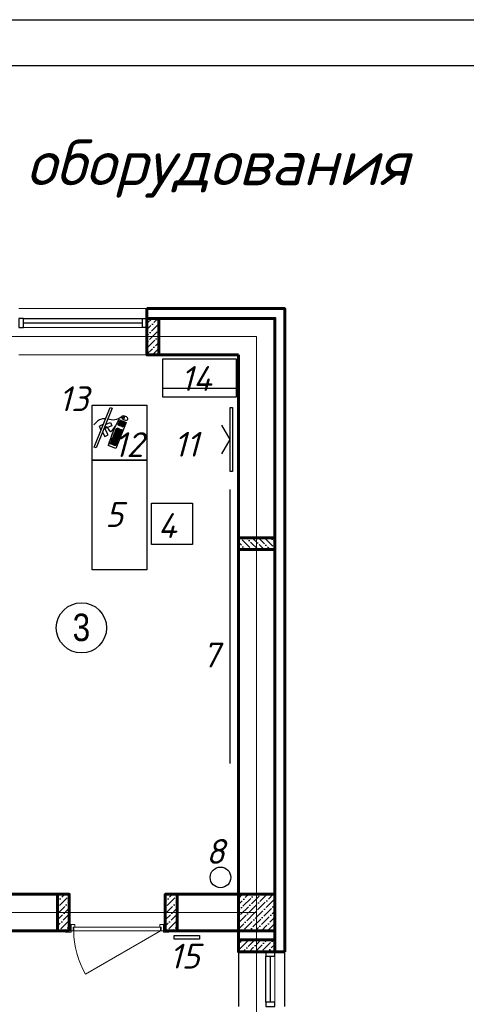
# Model space of a CAD drawing. Header units: millimetres. Extents: x -257011 to 237647566, y 2784933 to 6706507.
# Tile 174 of 256: x 9670272 to 9675157, y 5117287 to 5128060. Entities that reach past the tile are written whole.
import ezdxf

# ---------------------------------------------------------------- set-up
doc = ezdxf.new("R2010")
doc.units = ezdxf.units.MM
doc.header["$LTSCALE"] = 1000
doc.linetypes.add('ACAD_ISO10W100', pattern=[18, 12, -3, 0, -3])
for name, color, linetype, lineweight in [('Doors', 86, 'Continuous', 13), ('expl', 234, 'Continuous', 13), ('заливки', 250, 'Continuous', 18), ('Калонны', 20, 'Continuous', 25), ('Размеры', 251, 'Continuous', 18)]:
    doc.layers.add(name, color=color, linetype=linetype, lineweight=lineweight)
doc.layers.add('TESS', color=252, linetype='Continuous')
doc.layers.add('ТХ', color=7, linetype='Continuous')
doc.styles.get("Standard").update_dxf_attribs({"font": 'ARIALN.TTF'})
doc.styles.add('WMF-Times New Roman0', font='times.ttf')

# ---------------------------------------------------------------- blocks, each defined once
blk = doc.blocks.new('iuluiluiiul')
at = {"layer": 'Doors'}
blk.add_line((1534768, 1631198), (1533946, 1630723), dxfattribs=at)
for points in [[(1533768, 1631268), (1533788, 1631268), (1533788, 1631198), (1533768, 1631198)], [(1533828, 1631238), (1533828, 1631268), (1533788, 1631268), (1533788, 1631198), (1533813, 1631198), (1533813, 1631238)], [(1534758, 1631238), (1534758, 1631268), (1534798, 1631268), (1534798, 1631198), (1534773, 1631198), (1534773, 1631238)], [(1534818, 1631268), (1534798, 1631268), (1534798, 1631198), (1534818, 1631198)], [(1533728, 1631198), (1533788, 1631198), (1533788, 1631183), (1533728, 1631183)], [(1533818, 1631238), (1534768, 1631238), (1534768, 1631198), (1533818, 1631198)], [(1534798, 1631198), (1534858, 1631198), (1534858, 1631183), (1534798, 1631183)]]:
    blk.add_lwpolyline(points, close=True, dxfattribs=at)
blk.add_arc((1534768, 1631198), 950, 180, 210, dxfattribs=at)
blk = doc.blocks.new('wwww')
at = {"layer": 'заливки', "color": 0, "lineweight": 25, "ltscale": 0.15}
for p, q in [((-325687, -679302), (-325671, -679297)), ((-325686, -679305), (-325687, -679302)), ((-325671, -679297), (-325660, -679334)), ((-325484, -679209), (-325477, -679225)), ((-325470, -679244), (-325465, -679256)), ((-325814, -679382), (-325729, -679357)), ((-325808, -679400), (-325814, -679382)), ((-325723, -679374), (-325808, -679400)), ((-325729, -679357), (-325713, -679352)), ((-325708, -679369), (-325723, -679374)), ((-325713, -679352), (-325708, -679369)), ((-325699, -679327), (-325681, -679321)), ((-325693, -679344), (-325699, -679327)), ((-325660, -679334), (-325693, -679344)), ((-325686, -679305), (-325681, -679321))]:
    blk.add_line(p, q, dxfattribs=at)
for points in [[(-325485, -678956), (-325474, -678992), (-326163, -679200), (-326174, -679165)], [(-325821, -679301), (-325816, -679318), (-325832, -679323), (-325837, -679306)], [(-325805, -679296), (-325800, -679313), (-325816, -679318), (-325821, -679301)], [(-325788, -679291), (-325782, -679308), (-325798, -679313), (-325803, -679295)], [(-325770, -679285), (-325764, -679302), (-325780, -679307), (-325785, -679290)], [(-325752, -679280), (-325747, -679297), (-325762, -679302), (-325767, -679285)], [(-325746, -679299), (-325741, -679316), (-325756, -679321), (-325762, -679304)], [(-325736, -679275), (-325731, -679292), (-325747, -679297), (-325752, -679280)], [(-325730, -679294), (-325725, -679312), (-325741, -679316), (-325746, -679299)], [(-325718, -679270), (-325713, -679287), (-325729, -679292), (-325734, -679274)], [(-325712, -679289), (-325707, -679306), (-325723, -679311), (-325728, -679294)], [(-325700, -679264), (-325695, -679281), (-325711, -679286), (-325716, -679269)], [(-325695, -679284), (-325689, -679301), (-325705, -679305), (-325710, -679288)], [(-325682, -679259), (-325677, -679276), (-325693, -679281), (-325698, -679264)], [(-325677, -679278), (-325671, -679295), (-325687, -679300), (-325692, -679283)], [(-325617, -679239), (-325611, -679256), (-325627, -679261), (-325632, -679244)], [(-325611, -679258), (-325606, -679275), (-325621, -679280), (-325626, -679263)], [(-325605, -679277), (-325600, -679295), (-325615, -679299), (-325621, -679282)], [(-325599, -679297), (-325594, -679314), (-325610, -679319), (-325615, -679301)], [(-325599, -679234), (-325594, -679251), (-325609, -679255), (-325614, -679238)], [(-325593, -679253), (-325588, -679270), (-325603, -679275), (-325609, -679258)], [(-325587, -679272), (-325582, -679289), (-325598, -679294), (-325603, -679277)], [(-325581, -679228), (-325576, -679245), (-325591, -679250), (-325597, -679233)], [(-325581, -679291), (-325576, -679308), (-325592, -679313), (-325597, -679296)], [(-325575, -679247), (-325570, -679265), (-325586, -679269), (-325591, -679252)], [(-325569, -679267), (-325564, -679284), (-325580, -679288), (-325585, -679271)], [(-325563, -679223), (-325558, -679240), (-325573, -679245), (-325579, -679228)], [(-325563, -679286), (-325558, -679303), (-325574, -679308), (-325579, -679291)], [(-325557, -679242), (-325552, -679259), (-325568, -679264), (-325573, -679247)], [(-325551, -679261), (-325546, -679278), (-325562, -679283), (-325567, -679266)], [(-325546, -679280), (-325540, -679298), (-325556, -679302), (-325561, -679285)], [(-325540, -679300), (-325535, -679317), (-325550, -679321), (-325555, -679304)], [(-325944, -679338), (-325939, -679355), (-325955, -679360), (-325960, -679343)], [(-325938, -679357), (-325933, -679374), (-325949, -679379), (-325954, -679362)], [(-325933, -679376), (-325927, -679394), (-325943, -679398), (-325948, -679381)], [(-325926, -679333), (-325921, -679350), (-325937, -679355), (-325942, -679337)], [(-325927, -679396), (-325922, -679413), (-325937, -679418), (-325942, -679400)], [(-325921, -679415), (-325916, -679432), (-325931, -679437), (-325937, -679420)], [(-325920, -679352), (-325915, -679369), (-325931, -679374), (-325936, -679357)], [(-325915, -679371), (-325909, -679388), (-325925, -679393), (-325930, -679376)], [(-325908, -679327), (-325903, -679344), (-325919, -679349), (-325924, -679332)], [(-325909, -679390), (-325904, -679407), (-325919, -679412), (-325924, -679395)], [(-325903, -679409), (-325898, -679427), (-325913, -679431), (-325919, -679414)], [(-325903, -679346), (-325897, -679364), (-325913, -679368), (-325918, -679351)], [(-325897, -679366), (-325892, -679383), (-325907, -679388), (-325912, -679370)], [(-325891, -679385), (-325886, -679402), (-325901, -679407), (-325907, -679390)], [(-325890, -679322), (-325885, -679339), (-325901, -679344), (-325906, -679327)], [(-325885, -679404), (-325880, -679421), (-325896, -679426), (-325901, -679409)], [(-325885, -679341), (-325879, -679358), (-325895, -679363), (-325900, -679346)], [(-325879, -679360), (-325874, -679377), (-325889, -679382), (-325895, -679365)], [(-325875, -679317), (-325870, -679334), (-325885, -679339), (-325890, -679322)], [(-325873, -679379), (-325868, -679397), (-325884, -679401), (-325889, -679384)], [(-325869, -679336), (-325864, -679353), (-325879, -679358), (-325885, -679341)], [(-325867, -679399), (-325862, -679416), (-325878, -679421), (-325883, -679403)], [(-325863, -679355), (-325858, -679373), (-325874, -679377), (-325879, -679360)], [(-325857, -679312), (-325852, -679329), (-325867, -679334), (-325873, -679316)], [(-325857, -679375), (-325852, -679392), (-325868, -679397), (-325873, -679379)], [(-325851, -679331), (-325846, -679348), (-325862, -679353), (-325867, -679336)], [(-325852, -679394), (-325846, -679411), (-325862, -679416), (-325867, -679399)], [(-325845, -679350), (-325840, -679367), (-325856, -679372), (-325861, -679355)], [(-325839, -679306), (-325834, -679323), (-325850, -679328), (-325855, -679311)], [(-325839, -679369), (-325834, -679386), (-325850, -679391), (-325855, -679374)], [(-325833, -679325), (-325828, -679343), (-325844, -679347), (-325849, -679330)], [(-325834, -679388), (-325828, -679406), (-325844, -679410), (-325849, -679393)], [(-325827, -679345), (-325822, -679362), (-325838, -679367), (-325843, -679349)], [(-325822, -679364), (-325816, -679381), (-325832, -679386), (-325837, -679369)], [(-325815, -679320), (-325810, -679337), (-325826, -679342), (-325831, -679325)], [(-325816, -679383), (-325811, -679400), (-325826, -679405), (-325831, -679388)], [(-325810, -679339), (-325804, -679356), (-325820, -679361), (-325825, -679344)], [(-325804, -679358), (-325799, -679376), (-325814, -679380), (-325819, -679363)], [(-325800, -679315), (-325794, -679332), (-325810, -679337), (-325815, -679320)], [(-325794, -679335), (-325789, -679352), (-325804, -679356), (-325810, -679339)], [(-325788, -679354), (-325783, -679371), (-325799, -679376), (-325804, -679358)], [(-325782, -679310), (-325777, -679327), (-325792, -679332), (-325797, -679315)], [(-325776, -679329), (-325771, -679346), (-325786, -679351), (-325792, -679334)], [(-325770, -679348), (-325765, -679365), (-325781, -679370), (-325786, -679353)], [(-325764, -679304), (-325759, -679322), (-325774, -679326), (-325780, -679309)], [(-325758, -679324), (-325753, -679341), (-325769, -679346), (-325774, -679328)], [(-325752, -679343), (-325747, -679360), (-325763, -679365), (-325768, -679348)], [(-325740, -679318), (-325735, -679335), (-325751, -679340), (-325756, -679323)], [(-325734, -679337), (-325729, -679355), (-325745, -679359), (-325750, -679342)], [(-325725, -679314), (-325719, -679331), (-325735, -679335), (-325740, -679318)], [(-325719, -679333), (-325714, -679350), (-325729, -679355), (-325734, -679337)], [(-325707, -679308), (-325701, -679325), (-325717, -679330), (-325722, -679313)], [(-325701, -679327), (-325696, -679345), (-325711, -679349), (-325716, -679332)], [(-325695, -679347), (-325690, -679364), (-325705, -679368), (-325711, -679351)], [(-325689, -679303), (-325684, -679320), (-325699, -679325), (-325704, -679307)], [(-325677, -679341), (-325672, -679358), (-325688, -679363), (-325693, -679346)], [(-325659, -679336), (-325654, -679353), (-325670, -679358), (-325675, -679340)], [(-325593, -679316), (-325588, -679333), (-325604, -679338), (-325609, -679321)], [(-325576, -679310), (-325570, -679328), (-325586, -679332), (-325591, -679315)], [(-325558, -679305), (-325552, -679322), (-325568, -679327), (-325573, -679310)]]:
    blk.add_lwpolyline(points, close=True, dxfattribs=at)
for points in [[(-325889, -679117), (-325924, -679194), (-325866, -679220), (-325815, -679108)], [(-325871, -679073), (-325877, -679070), (-325843, -679016)], [(-325788, -679048), (-325785, -679042), (-325843, -679016)], [(-325749, -679075), (-325677, -679120), (-325710, -679173), (-325815, -679108)], [(-325552, -679198), (-325513, -679328), (-325964, -679465), (-326004, -679335)]]:
    blk.add_lwpolyline(points, dxfattribs=at)
for centre, radius, start, end in [((-325114, -681459), 2303, 100.9493, 112.708), ((-325477, -679229), 29.5, 216.9044, 354.8007)]:
    blk.add_arc(centre, radius, start, end, dxfattribs=at)
at = {"layer": 'заливки', "color": 0, "lineweight": 25, "ltscale": 0.15, "extrusion": (0, 0, -1)}
blk.add_ellipse((-325468, -679263), major_axis=(16.4, -53.3), ratio=0.548518, dxfattribs=at)
at = {"layer": 'заливки', "color": 0, "lineweight": 25, "ltscale": 0.15}
blk.add_ellipse((-325473, -679235), major_axis=(3.92, -9.4), ratio=0.353008, dxfattribs=at)
for points, knots in [([(-325685, -679017), (-325698, -678997), (-325744, -678938), (-325827, -678931), (-325886, -678926)], [258.945343, 258.945343, 258.945343, 258.945343, 321.866255, 469.799997, 469.799997, 469.799997, 469.799997]), ([(-325805, -679092), (-325787, -679100), (-325762, -679126), (-325839, -679240), (-325737, -679231), (-325675, -679225)], [52.696456, 52.696456, 52.696456, 52.696456, 88.452953, 137.856523, 215.270135, 215.270135, 215.270135, 215.270135]), ([(-325800, -679090), (-325797, -679092), (-325794, -679094), (-325788, -679098), (-325785, -679100), (-325780, -679106), (-325778, -679110), (-325775, -679117), (-325774, -679121), (-325774, -679127), (-325774, -679129), (-325775, -679133), (-325775, -679135), (-325777, -679143), (-325779, -679149), (-325783, -679160), (-325786, -679166), (-325791, -679178), (-325793, -679183), (-325796, -679192), (-325797, -679195), (-325798, -679200), (-325798, -679202), (-325798, -679206), (-325798, -679207), (-325797, -679210), (-325796, -679212), (-325795, -679214), (-325794, -679216), (-325791, -679218), (-325790, -679219), (-325786, -679221), (-325784, -679221), (-325778, -679224), (-325773, -679225), (-325761, -679226), (-325754, -679227), (-325740, -679227), (-325732, -679226), (-325709, -679225), (-325692, -679224), (-325675, -679222)], [54.981019, 54.981019, 54.981019, 54.981019, 61.260874, 61.260874, 69.6918, 69.6918, 78.122727, 78.122727, 86.553654, 86.553654, 90.403827, 90.403827, 94.253999, 94.253999, 104.434609, 104.434609, 114.615219, 114.615219, 124.795829, 124.795829, 131.641747, 131.641747, 135.939583, 135.939583, 141.201002, 141.201002, 146.462422, 146.462422, 151.723841, 151.723841, 156.985261, 156.985261, 162.24668, 162.24668, 172.922377, 172.922377, 183.598075, 183.598075, 194.273772, 194.273772, 215.270135, 215.270135, 215.270135, 215.270135]), ([(-325484, -679209), (-325526, -679194), (-325606, -679165), (-325646, -679086), (-325666, -679050)], [0, 0, 0, 0, 117.894714, 225.048375, 225.048375, 225.048375, 225.048375])]:
    blk.add_open_spline(points, degree=3, knots=knots, dxfattribs=at)

msp = doc.modelspace()

# ---------------------------------------------------------------- hatches: boundary and pattern name
at = {"ltscale": 100}
h = msp.add_hatch(dxfattribs=at)
h.set_pattern_fill('ANSI36', color=256, scale=15, style=0)
h.set_pattern_definition([(45, (9799565.837, 4407237.32), (25.2569703, 92.6088912), [119.0625, -23.8125, 0, -23.8125])])
h.paths.add_polyline_path([(9671663.575, 5124391.788), (9671793.575, 5124391.788), (9671793.575, 5124791.788), (9671663.575, 5124791.788)])
h = msp.add_hatch(dxfattribs=at)
h.set_pattern_fill('ANSI36', color=256, scale=15, angle=90, style=0)
h.set_pattern_definition([(135, (10403927.577, 5251364.05), (-92.6088912, 25.2569703), [119.0625, -23.8125, 0, -23.8125])])
h.paths.add_polyline_path([(9673063.575, 5122261.788), (9673063.575, 5122391.788), (9672663.575, 5122391.788), (9672663.575, 5122261.788)])
h = msp.add_hatch(dxfattribs=at)
h.set_pattern_fill('ANSI36', color=256, scale=15, style=0)
h.set_pattern_definition([(45, (9799785.837, 4387227.786), (25.2569703, 92.6088912), [119.0625, -23.8125, 0, -23.8125])])
h.paths.add_polyline_path([(9670683.575, 5118091.788), (9670813.575, 5118091.788), (9670813.575, 5118491.788), (9670683.575, 5118491.788)])
h = msp.add_hatch(dxfattribs=at)
h.set_pattern_fill('ANSI36', color=256, scale=15, style=0)
h.set_pattern_definition([(45, (9800965.837, 4387227.786), (25.2569703, 92.6088912), [119.0625, -23.8125, 0, -23.8125])])
h.paths.add_polyline_path([(9671863.575, 5118091.788), (9671993.575, 5118091.788), (9671993.575, 5118491.788), (9671863.575, 5118491.788)])
h = msp.add_hatch(dxfattribs=at)
h.set_pattern_fill('ANSI36', color=256, scale=15, style=0)
h.set_pattern_definition([(45, (-7374898.976, 14304321.79), (25.25697034, 92.60889125), [119.0625, -23.8125, 0, -23.8125])])
h.paths.add_polyline_path([(9673063.575, 5118091.788), (9672663.575, 5118091.788), (9672663.575, 5118491.788), (9673063.575, 5118491.788)])
h = msp.add_hatch(dxfattribs=at)
h.set_pattern_fill('ANSI36', color=256, scale=15, angle=180, style=0)
h.set_pattern_definition([(225, (9729953.31, 6350123.72), (-25.2569703, -92.6088912), [119.0625, -23.8125, 0, -23.8125])])
h.paths.add_polyline_path([(9673063.575, 5117861.788), (9673063.575, 5117991.788), (9672663.575, 5117991.788), (9672663.575, 5117861.788)])

# ---------------------------------------------------------------- linework, layer by layer
at = {"lineweight": 9, "ltscale": 100}
for p, q in [((9670263.575, 5124898.788), (9671663.575, 5124898.788)), ((9670263.575, 5124391.788), (9671663.575, 5124391.788))]:
    msp.add_line(p, q, dxfattribs=at)
at = {"color": 5}
for p, q in [((9670313.575, 5124791.788), (9671613.575, 5124791.788)), ((9670313.575, 5124741.788), (9671613.575, 5124741.788)), ((9672963.575, 5117311.788), (9672963.575, 5117811.788)), ((9673013.575, 5117311.788), (9673013.575, 5117811.788))]:
    msp.add_line(p, q, dxfattribs=at)
at = {"lineweight": 60, "ltscale": 100}
for p, q in [((9671663.575, 5124791.788), (9671663.575, 5124391.788)), ((9670683.575, 5118491.788), (9663463.575, 5118491.788)), ((9670813.575, 5118491.788), (9670813.575, 5118091.788)), ((9672663.575, 5118491.788), (9671863.575, 5118491.788)), ((9671863.575, 5118491.788), (9671863.575, 5118091.788)), ((9670683.575, 5118091.788), (9662263.575, 5118091.788)), ((9672663.575, 5118091.788), (9671913.575, 5118091.788)), ((9672663.575, 5117861.788), (9673063.575, 5117861.788))]:
    msp.add_line(p, q, dxfattribs=at)
at = {"color": 5, "lineweight": 0}
for p, q in [((9670313.575, 5124691.788), (9671613.575, 5124691.788)), ((9673063.575, 5117311.788), (9673063.575, 5117811.788))]:
    msp.add_line(p, q, dxfattribs=at)
at = {"color": 1, "linetype": 'ACAD_ISO10W100', "lineweight": 9, "ltscale": 100}
for p, q in [((9672863.575, 5124591.788), (9653663.575, 5124591.788)), ((9672863.575, 5124591.788), (9672863.575, 5108991.788)), ((9672863.575, 5118291.788), (9653663.575, 5118291.788))]:
    msp.add_line(p, q, dxfattribs=at)
at = {"ltscale": 100}
for p, q in [((9672663.575, 5117861.788), (9672663.575, 5117261.788)), ((9673170.575, 5117261.788), (9673170.575, 5117861.788))]:
    msp.add_line(p, q, dxfattribs=at)
at = {"color": 1}
msp.add_lwpolyline([(9640518.224, 5128059.868), (9682518.224, 5128059.868), (9682518.224, 5098359.868), (9640518.224, 5098359.868)], close=True, dxfattribs=at)
at = {"lineweight": 30}
msp.add_lwpolyline([(9642518.224, 5127559.868), (9682018.224, 5127559.868), (9682018.224, 5098859.868), (9642518.224, 5098859.868)], close=True, dxfattribs=at)
at = {"color": 252, "lineweight": 60, "ltscale": 100}
for points in [[(9671663.575, 5124898.788), (9673170.575, 5124898.788), (9673170.575, 5117861.788)], [(9671663.575, 5124791.788), (9671663.575, 5124898.788)], [(9673170.575, 5117861.788), (9673063.575, 5117861.788)]]:
    msp.add_lwpolyline(points, dxfattribs=at)
at = {"color": 32, "lineweight": 30, "ltscale": 100}
msp.add_lwpolyline([(9671663.575, 5124891.788), (9673163.575, 5124891.788), (9673163.575, 5117861.788)], dxfattribs=at)
at = {"color": 5}
for points in [[(9670263.575, 5124691.788), (9670313.575, 5124691.788), (9670313.575, 5124791.788), (9670263.575, 5124791.788)], [(9671663.575, 5124691.788), (9671613.575, 5124691.788), (9671613.575, 5124791.788), (9671663.575, 5124791.788)], [(9673063.575, 5117811.788), (9673063.575, 5117861.788), (9672963.575, 5117861.788), (9672963.575, 5117811.788)], [(9673063.575, 5117261.788), (9673063.575, 5117311.788), (9672963.575, 5117311.788), (9672963.575, 5117261.788)]]:
    msp.add_lwpolyline(points, close=True, dxfattribs=at)
at = {"lineweight": 60, "ltscale": 100}
for points in [[(9671663.575, 5124791.788), (9673063.575, 5124791.788), (9673063.575, 5117861.788)], [(9671663.575, 5124391.788), (9672663.575, 5124391.788)], [(9672663.575, 5118491.788), (9672663.575, 5124391.788)], [(9672663.575, 5117861.788), (9672663.575, 5118091.788)]]:
    msp.add_lwpolyline(points, dxfattribs=at)
at = {"ltscale": 100}
msp.add_lwpolyline([(9671960.168, 5118038.6), (9672240.168, 5118038.6), (9672240.168, 5117998.6), (9671960.168, 5117998.6)], close=True, dxfattribs=at)
at = {"layer": 'expl', "lineweight": 30}
msp.add_circle((9670947.377, 5121405.867), 275.112, dxfattribs=at)
at = {"layer": 'Размеры', "lineweight": 60, "ltscale": 5}
for points in [[(9671793.575, 5124391.788), (9671663.575, 5124391.788), (9671663.575, 5124791.788), (9671793.575, 5124791.788)], [(9673063.575, 5122391.788), (9673063.575, 5122261.788), (9672663.575, 5122261.788), (9672663.575, 5122391.788)], [(9670813.575, 5118091.788), (9670683.575, 5118091.788), (9670683.575, 5118491.788), (9670813.575, 5118491.788)], [(9671993.575, 5118091.788), (9671863.575, 5118091.788), (9671863.575, 5118491.788), (9671993.575, 5118491.788)], [(9672663.575, 5118491.788), (9673063.575, 5118491.788), (9673063.575, 5118091.788), (9672663.575, 5118091.788)], [(9673063.575, 5117991.788), (9673063.575, 5117861.788), (9672663.575, 5117861.788), (9672663.575, 5117991.788)]]:
    msp.add_lwpolyline(points, close=True, dxfattribs=at)
at = {"layer": 'ТХ', "ltscale": 5}
msp.add_line((9672569.313, 5122920.793), (9672569.313, 5119920.793), dxfattribs=at)
for points in [[(9672637.991, 5124348.876), (9672637.991, 5123928.876), (9671837.991, 5123928.876), (9671837.991, 5124348.876)], [(9672637.991, 5124028.876), (9672637.991, 5123928.876), (9671837.991, 5123928.876), (9671837.991, 5124028.876)], [(9671063.575, 5123841.788), (9671663.575, 5123841.788), (9671663.575, 5123241.788), (9671063.575, 5123241.788)], [(9672573.882, 5123816.661), (9672598.882, 5123816.661), (9672598.882, 5123116.661), (9672573.882, 5123116.661)], [(9671063.575, 5123241.788), (9671663.575, 5123241.788), (9671663.575, 5122041.788), (9671063.575, 5122041.788)], [(9671713.575, 5122768.847), (9672163.575, 5122768.847), (9672163.575, 5122318.847), (9671713.575, 5122318.847)]]:
    msp.add_lwpolyline(points, close=True, dxfattribs=at)
msp.add_lwpolyline([(9672483.343, 5123309.842), (9672573.882, 5123466.661), (9672483.343, 5123623.48)], dxfattribs=at)
at = {"layer": 'ТХ', "ltscale": 3}
msp.add_circle((9672467.832, 5118675.487), 112.829, dxfattribs=at)

# ---------------------------------------------------------------- block references
at = {"lineweight": 60}
msp.add_blockref('iuluiluiiul', (8137045.109, 3486893.361), dxfattribs=at)
at = {"layer": 'TESS', "color": 16, "xscale": 0.6480000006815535, "yscale": 0.6480000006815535, "zscale": 0.6480000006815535, "rotation": 51.30378353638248}
msp.add_blockref('wwww', (9459742.182, 5563491.05), dxfattribs=at)

# ---------------------------------------------------------------- texts
at = {"insert": (9662962.532, 5126748.694), "char_height": 500, "width": 30637.42315, "attachment_point": 2, "style": 'WMF-Times New Roman0'}
msp.add_mtext('{\\fISOCPEUR|b1|i1|c204|p34;План стен первого этажа с расстановкой технологического оборудования}', dxfattribs=at)
at = {"lineweight": 9, "insert": (9670850.98, 5121257.201), "char_height": 300, "width": 349.18984, "attachment_point": 7}
msp.add_mtext('3', dxfattribs=at)
at = {"layer": 'Калонны', "char_height": 271.656}
for s, insert, attachment_point in [('{\\fArial|b0|i0|c204|p34;\\C150; \\fISOCPEUR|b0|i1|c204|p34;\\C1;14}', (9671926.167, 5123998.115), 7), ('{\\fArial|b0|i0|c204|p34;\\C150; \\fISOCPEUR|b0|i1|c0|p34;\\C1;13}', (9670592.4, 5123776.455), 7), ('{\\fArial|b0|i0|c204|p34;\\C150; \\fISOCPEUR|b0|i1|c0|p34;\\C1;12}', (9671198.031, 5123274.646), 7), ('{\\fArial|b0|i0|c204|p34;\\C150; \\fISOCPEUR|b0|i1|c0|p34;\\C1;11}', (9671851.267, 5123278.651), 7), ('{\\fArial|b0|i0|c204|p34;\\C150; \\fISOCPEUR|b0|i1|c204|p34;\\C1;5}', (9671101.169, 5122509.858), 7), ('{\\fArial|b0|i0|c204|p34;\\C150; \\fISOCPEUR|b0|i1|c204|p34;\\C1;4}', (9671677.317, 5122389.306), 7), ('{\\fArial|b0|i0|c204|p34;\\C150; \\fISOCPEUR|b0|i1|c204|p34;\\C1;7}', (9672161.399, 5120972.199), 7), ('{\\fArial|b0|i0|c204|p34;\\C150; \\fISOCPEUR|b0|i1|c204|p34;\\C1;8}', (9672204.191, 5118823.607), 7), ('{\\fArial|b0|i0|c204|p34;\\C150; \\fISOCPEUR|b0|i1|c204|p34;\\C1;15}', (9672241.44, 5117949.526), 3)]:
    msp.add_mtext(s, dxfattribs=dict(at, insert=insert, attachment_point=attachment_point))

doc.saveas('drawing.dxf')
